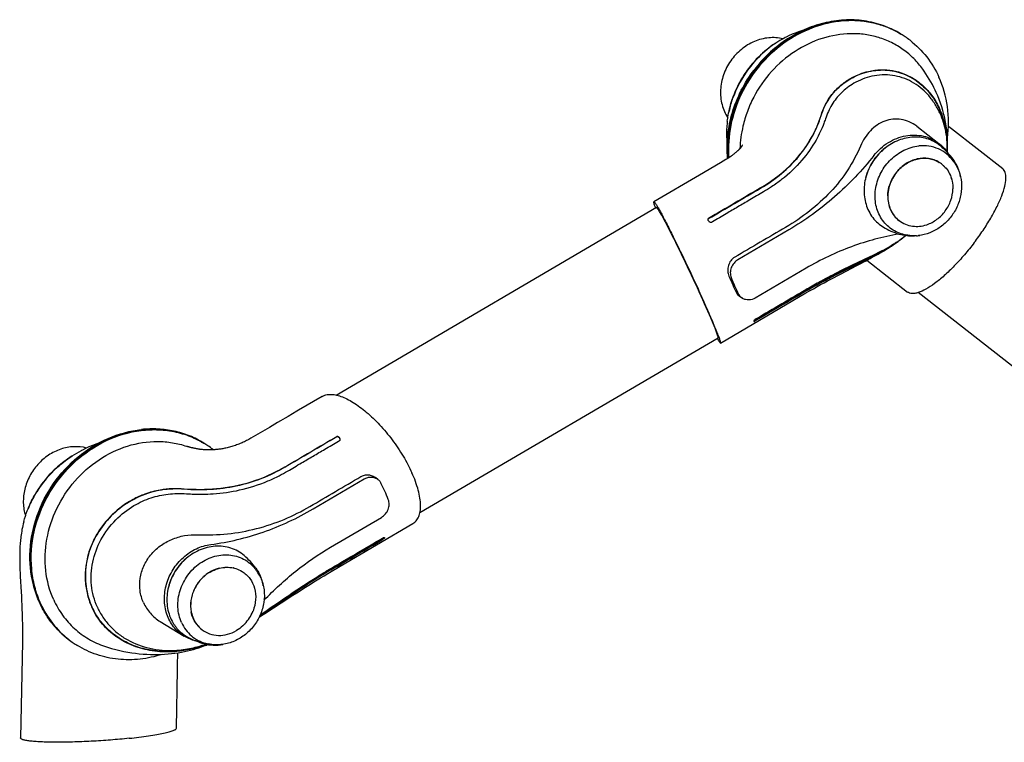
# Model space of a CAD drawing. Extents: x 0 to 420, y 0 to 297.
# Tile 8 of 10: x 308 to 366, y 99 to 141. Entities that reach past the tile are written whole.
import ezdxf

# ---------------------------------------------------------------- set-up
doc = ezdxf.new("R2010")
doc.units = 0
doc.header["$LTSCALE"] = 23.1
for name, color, linetype in [('102183_DXF_CONTINUOUS_LINE', 7, 'CONTINUOUS'), ('102187_DXF_CONTINUOUS_LINE', 7, 'CONTINUOUS'), ('105-5475-01_DXF_CONTINUOUS', 7, 'CONTINUOUS'), ('105-5475-02_DXF_CONTINUOUS', 7, 'CONTINUOUS'), ('105-5481_DXF_CONTINUOUS_LI', 7, 'CONTINUOUS')]:
    doc.layers.add(name, color=color, linetype=linetype)

msp = doc.modelspace()

# ---------------------------------------------------------------- linework, layer by layer
at = {"layer": '102183_DXF_CONTINUOUS_LINE', "color": 7, "linetype": 'CONTINUOUS'}
msp.add_line((383.788, 107.553), (361.165, 125.213), dxfattribs=at)
at = {"layer": '102187_DXF_CONTINUOUS_LINE', "color": 7, "linetype": 'CONTINUOUS'}
for p, q in [((326.861, 119.181), (345.743, 130.253)), ((331.803, 112.256), (349.374, 122.56))]:
    msp.add_line(p, q, dxfattribs=at)
at = {"layer": '105-5475-01_DXF_CONTINUOUS', "color": 7, "linetype": 'CONTINUOUS'}
for p, q in [((351.184, 138.44), (351.174, 138.428)), ((351.178, 138.43), (351.175, 138.427)), ((351.178, 138.43), (351.185, 138.439)), ((351.189, 138.416), (351.192, 138.42)), ((351.192, 138.42), (351.199, 138.429)), ((350.245, 136.676), (350.249, 136.686)), ((362.444, 135.798), (362.443, 135.8)), ((361.087, 135.021), (362.398, 134.006)), ((350.774, 133.848), (350.773, 133.845)), ((350.774, 133.848), (350.774, 133.847)), ((350.779, 133.856), (350.776, 133.85)), ((350.784, 133.864), (350.779, 133.856)), ((350.792, 133.877), (350.784, 133.864)), ((350.8, 133.889), (350.792, 133.877)), ((350.805, 133.898), (350.8, 133.889)), ((350.807, 133.903), (350.805, 133.898)), ((350.808, 133.904), (350.807, 133.903)), ((350.808, 133.904), (350.808, 133.904)), ((349.686, 132.968), (349.512, 132.866)), ((349.842, 133.059), (349.686, 132.968)), ((349.882, 133.083), (349.842, 133.059)), ((349.919, 133.105), (349.882, 133.083)), ((349.512, 132.866), (348.273, 132.139)), ((348.273, 132.139), (345.594, 130.569)), ((349.046, 129.388), (348.988, 129.354)), ((353.553, 128.916), (350.551, 127.156)), ((359.92, 128.182), (359.933, 128.191)), ((359.927, 128.2), (359.926, 128.2)), ((358.152, 127.123), (360.552, 125.25)), ((354.572, 126.653), (351.571, 124.893)), ((356.93, 126.485), (357.559, 126.811)), ((357.559, 126.811), (357.84, 126.958)), ((356.585, 126.305), (356.93, 126.485)), ((350.824, 124.877), (350.671, 124.971)), ((351.624, 123.666), (351.566, 123.631))]:
    msp.add_line(p, q, dxfattribs=at)
for points in [[(354.41, 140.676), (354.294, 140.64), (354.11, 140.577), (353.927, 140.509), (353.747, 140.435), (353.57, 140.355), (353.395, 140.271), (353.332, 140.239)], [(351.174, 138.428), (351.069, 138.285), (350.956, 138.123), (350.849, 137.958), (350.747, 137.789), (350.651, 137.618), (350.56, 137.443), (350.474, 137.267), (350.394, 137.087), (350.319, 136.906), (350.25, 136.722), (350.235, 136.679)], [(362.242, 137.002), (362.177, 137.143), (362.097, 137.307), (362.012, 137.47), (361.923, 137.632), (361.83, 137.793), (361.732, 137.952), (361.631, 138.11), (361.525, 138.266), (361.444, 138.38)], [(362.899, 133.474), (362.908, 133.694), (362.911, 133.916), (362.908, 134.14), (362.897, 134.364), (362.879, 134.589), (362.855, 134.815), (362.824, 135.04), (362.786, 135.265), (362.741, 135.489), (362.689, 135.713), (362.63, 135.936), (362.564, 136.158), (362.491, 136.378), (362.411, 136.596), (362.324, 136.813), (362.242, 137.002)], [(349.922, 135.317), (349.909, 135.201), (349.893, 135.006), (349.883, 134.811), (349.878, 134.616), (349.88, 134.421), (349.888, 134.226), (349.901, 134.032), (349.914, 133.9)], [(366.156, 132.507), (363.129, 134.87), (363.056, 134.926), (362.984, 134.983), (362.953, 135.007)], [(350.773, 133.845), (350.77, 133.841), (350.768, 133.838), (350.765, 133.835), (350.762, 133.83), (350.759, 133.825), (350.755, 133.82), (350.75, 133.814), (350.745, 133.807), (350.74, 133.799), (350.734, 133.791), (350.728, 133.783), (350.721, 133.775), (350.715, 133.767), (350.71, 133.76), (350.705, 133.753), (350.7, 133.746), (350.695, 133.74), (350.69, 133.735), (350.686, 133.73), (350.682, 133.725), (350.678, 133.72), (350.674, 133.715), (350.67, 133.71), (350.666, 133.705), (350.661, 133.7), (350.657, 133.695), (350.652, 133.69), (350.646, 133.684), (350.64, 133.677), (350.634, 133.67), (350.627, 133.663), (350.619, 133.655), (350.61, 133.646), (350.601, 133.636), (350.591, 133.626), (350.579, 133.615), (350.567, 133.603), (350.553, 133.59), (350.538, 133.576), (350.523, 133.562), (350.506, 133.547), (350.489, 133.531), (350.472, 133.515), (350.453, 133.499), (350.434, 133.483), (350.414, 133.466), (350.393, 133.448), (350.372, 133.431), (350.349, 133.412), (350.325, 133.393), (350.301, 133.374), (350.276, 133.354), (350.25, 133.334), (350.224, 133.315), (350.199, 133.296), (350.174, 133.277), (350.15, 133.26), (350.127, 133.244), (350.106, 133.228), (350.085, 133.214), (350.066, 133.2), (350.048, 133.188), (350.031, 133.176), (350.015, 133.166), (350.001, 133.156), (349.985, 133.147), (349.97, 133.137), (349.954, 133.127), (349.937, 133.116), (349.919, 133.105)], [(350.776, 133.85), (350.774, 133.848), (350.774, 133.848)], [(359.036, 127.614), (359.146, 127.679), (359.255, 127.745), (359.362, 127.811), (359.468, 127.878), (359.571, 127.945), (359.674, 128.012), (359.774, 128.08), (359.871, 128.147), (359.92, 128.182)], [(357.84, 126.958), (357.973, 127.028), (358.102, 127.097), (358.227, 127.163), (358.349, 127.229), (358.468, 127.294), (358.584, 127.358), (358.699, 127.422), (358.812, 127.485), (358.925, 127.55), (359.036, 127.614)], [(349.523, 122.244), (354.555, 125.195), (354.776, 125.323), (354.993, 125.447), (355.209, 125.567), (355.42, 125.684), (355.628, 125.797), (355.832, 125.907), (356.029, 126.012), (356.22, 126.113), (356.405, 126.211), (356.585, 126.305)]]:
    msp.add_lwpolyline(points, dxfattribs=at)
for centre, radius, start, end in [((356.043, 134.816), 6.054, 122.57595, 130.25748), ((357.365, 135.786), 5.434, 55.96786, 59.07789), ((357.323, 135.816), 5.433, 55.42049, 58.53198), ((357.365, 135.786), 5.434, 52.247, 55.96669), ((356.253, 134.578), 6.371, 130.31102, 142.69226), ((356.415, 134.471), 6.548, 130.78991, 142.81184), ((356.339, 134.556), 6.434, 130.61148, 130.7693), ((356.458, 134.432), 6.606, 143.11833, 160.05016), ((356.399, 134.479), 6.53, 142.91721, 143.1328), ((355.899, 134.698), 6, 160.72115, 168.32417), ((356.235, 134.517), 6.367, 160.17755, 160.41967), ((357.91, 133.391), 7.253, 166.98269, 177.52497), ((348.9, 129.528), 0.114, 186.40579, 187.2483), ((355.541, 134.519), 7.692, 304.76674, 309.368), ((355.065, 135.005), 8.374, 305.54042, 309.80142), ((351.796, 142.098), 16.14, 296.63689, 297.20144), ((355.819, 133.577), 6.742, 298.63769, 299.77124), ((355.521, 134.104), 7.348, 299.7462, 300.00162), ((355.067, 134.883), 8.25, 300.02824, 302.28872), ((355.471, 134.616), 7.811, 304.65935, 304.776), ((378.731, 138.5), 31.241, 203.21726, 204.22681), ((358.731, 129.386), 9.189, 200.92872, 207.57935), ((372.997, 135.921), 24.953, 204.22835, 205.41399)]:
    msp.add_arc(centre, radius, start, end, dxfattribs=at)
msp.add_ellipse((347.558, 126.407), major_axis=(-1.815, 3.847), ratio=0.036797, start_param=3.144896, end_param=6.286489, dxfattribs=at)
for points, knots in [([(360.157, 140.447), (359.908, 140.597), (359.382, 140.857), (358.538, 141.118), (357.653, 141.248), (356.433, 141.24), (354.892, 140.886), (353.194, 139.964), (351.753, 138.619), (350.677, 136.952), (350.048, 135.093), (349.96, 133.792), (350.005, 133.16)], [0, 0, 0, 0, 0.057716, 0.115889, 0.174796, 0.234651, 0.357326, 0.484226, 0.614077, 0.744799, 0.874083, 1, 1, 1, 1]), ([(360.159, 140.45), (359.831, 140.651), (359.127, 140.987), (357.984, 141.265), (356.792, 141.311), (355.59, 141.128), (354.421, 140.721), (353.321, 140.108), (352.326, 139.309), (351.754, 138.67), (351.496, 138.329)], [0, 0, 0, 0, 0.118333, 0.237825, 0.359219, 0.482991, 0.60929, 0.737926, 0.868405, 1, 1, 1, 1]), ([(351.539, 138.303), (351.799, 138.645), (352.372, 139.285), (353.368, 140.087), (354.468, 140.703), (355.634, 141.111), (356.828, 141.296), (358.011, 141.252), (359.14, 140.979), (359.836, 140.648), (360.159, 140.45)], [0, 0, 0, 0, 0.132636, 0.264006, 0.393273, 0.519849, 0.643481, 0.764304, 0.882852, 1, 1, 1, 1]), ([(361.444, 138.38), (361.285, 138.601), (360.932, 139.016), (360.31, 139.544), (359.61, 139.964), (358.848, 140.265), (358.039, 140.442), (356.912, 140.51), (355.469, 140.263), (353.856, 139.485), (352.468, 138.29), (351.586, 137.023), (351.088, 135.905), (350.912, 135.319), (350.844, 135.024)], [0, 0, 0, 0, 0.058777, 0.11717, 0.175529, 0.234203, 0.29351, 0.35371, 0.477065, 0.604896, 0.736069, 0.868488, 0.934533, 1, 1, 1, 1]), ([(353.2, 140.169), (352.928, 140.235), (352.347, 140.272), (351.493, 140.048), (350.716, 139.573), (350.087, 138.891), (349.662, 138.066), (349.481, 137.172), (349.562, 136.291), (349.795, 135.757), (349.95, 135.523)], [0, 0, 0, 0, 0.11846, 0.241616, 0.369275, 0.499663, 0.630117, 0.757955, 0.881342, 1, 1, 1, 1]), ([(353.332, 140.239), (353.224, 140.183), (352.808, 139.952), (352.42, 139.671), (352.151, 139.44)], [0, 0, 0, 0, 0.255019, 1, 1, 1, 1]), ([(360.692, 140.082), (361.057, 139.799), (361.723, 139.135), (362.206, 138.328), (362.399, 137.902)], [0, 0, 0, 0, 0.496671, 1, 1, 1, 1]), ([(349.939, 133.118), (349.899, 133.569), (349.909, 134.489), (350.185, 135.85), (350.709, 137.156), (351.211, 137.955), (351.496, 138.329)], [0, 0, 0, 0, 0.244388, 0.493491, 0.745977, 1, 1, 1, 1]), ([(351.539, 138.303), (351.256, 137.93), (350.757, 137.137), (350.231, 135.842), (349.949, 134.494), (349.931, 133.582), (349.967, 133.135)], [0, 0, 0, 0, 0.254463, 0.507238, 0.756265, 1, 1, 1, 1]), ([(351.175, 138.427), (351.073, 138.292), (350.694, 137.748), (350.398, 137.146), (350.235, 136.679)], [0, 0, 0, 0, 0.254773, 1, 1, 1, 1]), ([(355.451, 135.655), (355.512, 135.85), (355.656, 136.225), (355.994, 136.802), (356.449, 137.316), (357.046, 137.773), (357.643, 138.078), (358.307, 138.285), (358.963, 138.371), (359.673, 138.32), (360.359, 138.127), (360.994, 137.796), (361.568, 137.332), (362.069, 136.742), (362.336, 136.269), (362.453, 136.01)], [0, 0, 0, 0, 0.066803, 0.130853, 0.217803, 0.289459, 0.375981, 0.435382, 0.516578, 0.590914, 0.666785, 0.748087, 0.823579, 0.906958, 1, 1, 1, 1]), ([(355.454, 135.642), (355.51, 135.821), (355.644, 136.176), (355.926, 136.675), (356.287, 137.128), (356.719, 137.52), (357.202, 137.842), (357.888, 138.168), (358.808, 138.382), (359.931, 138.285), (360.973, 137.829), (361.849, 137.049), (362.268, 136.37), (362.433, 136.003)], [0, 0, 0, 0, 0.061691, 0.12417, 0.187529, 0.251339, 0.314936, 0.377754, 0.500161, 0.620351, 0.741791, 0.867748, 1, 1, 1, 1]), ([(358.438, 137.961), (358.069, 137.879), (357.411, 137.62), (356.619, 137.018), (356.147, 136.417), (355.865, 135.887), (355.754, 135.598), (355.703, 135.447)], [0, 0, 0, 0, 0.29239, 0.536559, 0.761522, 0.876591, 1, 1, 1, 1]), ([(362.443, 135.8), (362.353, 136), (362.147, 136.38), (361.759, 136.888), (361.307, 137.315), (360.799, 137.653), (360.245, 137.893), (359.658, 138.03), (359.048, 138.06), (358.641, 138.006), (358.438, 137.961)], [0, 0, 0, 0, 0.13334, 0.261738, 0.386788, 0.509356, 0.630803, 0.751739, 0.873692, 1, 1, 1, 1]), ([(362.899, 134.326), (362.978, 134.937), (362.979, 136.168), (362.644, 137.356), (362.399, 137.902)], [0, 0, 0, 0, 0.507545, 1, 1, 1, 1]), ([(349.922, 135.317), (349.935, 135.434), (350.003, 135.886), (350.122, 136.33), (350.236, 136.65)], [0, 0, 0, 0, 0.256693, 1, 1, 1, 1]), ([(362.881, 133.596), (362.895, 134.015), (362.839, 134.842), (362.598, 135.636), (362.433, 136.003)], [0, 0, 0, 0, 0.510565, 1, 1, 1, 1]), ([(362.898, 133.475), (362.919, 133.893), (362.879, 134.763), (362.636, 135.604), (362.453, 136.01)], [0, 0, 0, 0, 0.484593, 1, 1, 1, 1]), ([(351.885, 131.383), (352.496, 131.741), (353.586, 132.551), (354.648, 133.864), (355.194, 134.922), (355.384, 135.441), (355.451, 135.655)], [0, 0, 0, 0, 0.373826, 0.708816, 0.881234, 1, 1, 1, 1]), ([(351.886, 131.372), (352.318, 131.625), (353.134, 132.191), (354.172, 133.222), (354.965, 134.38), (355.323, 135.222), (355.454, 135.642)], [0, 0, 0, 0, 0.264081, 0.521248, 0.767792, 1, 1, 1, 1]), ([(355.703, 135.447), (355.674, 135.359), (355.524, 134.931), (355.123, 134.082), (354.313, 132.935), (353.38, 132.05), (352.583, 131.473), (352.217, 131.247), (352.056, 131.151)], [0, 0, 0, 0, 0.048157, 0.236794, 0.487314, 0.77574, 0.902055, 1, 1, 1, 1]), ([(361.087, 135.021), (360.954, 135.125), (360.663, 135.299), (360.179, 135.44), (359.68, 135.451), (359.192, 135.335), (358.739, 135.101), (358.201, 134.646), (357.911, 134.181), (357.77, 133.85)], [0, 0, 0, 0, 0.124336, 0.245585, 0.365675, 0.486535, 0.609664, 0.73605, 1, 1, 1, 1]), ([(362.444, 135.798), (362.602, 135.447), (362.833, 134.689), (362.89, 133.901), (362.88, 133.501)], [0, 0, 0, 0, 0.490474, 1, 1, 1, 1]), ([(358.564, 133.298), (358.8, 133.595), (359.367, 134.105), (360.245, 134.455), (360.963, 134.517), (361.484, 134.456), (361.972, 134.289), (362.264, 134.11), (362.398, 134.006)], [0, 0, 0, 0, 0.264417, 0.519462, 0.642949, 0.763641, 0.882292, 1, 1, 1, 1]), ([(357.77, 133.85), (357.564, 133.36), (357.051, 132.401), (356.025, 131.109), (354.781, 129.977), (353.845, 129.344), (353.358, 129.058)], [0, 0, 0, 0, 0.240829, 0.48991, 0.743795, 1, 1, 1, 1]), ([(359.354, 133.83), (359.037, 133.611), (358.482, 133.049), (358.161, 132.328), (358.073, 131.953)], [0, 0, 0, 0, 0.500141, 1, 1, 1, 1]), ([(362.398, 134.006), (362.447, 133.969), (362.637, 133.809), (362.801, 133.619), (362.906, 133.464)], [0, 0, 0, 0, 0.249145, 1, 1, 1, 1]), ([(358.564, 133.298), (357.868, 132.418), (356.325, 130.792), (354.508, 129.476), (353.553, 128.916)], [0, 0, 0, 0, 0.503185, 1, 1, 1, 1]), ([(364.481, 128.162), (364.659, 128.397), (364.996, 128.868), (365.445, 129.578), (365.816, 130.26), (366.097, 130.888), (366.279, 131.439), (366.351, 131.848), (366.344, 132.12), (366.312, 132.281), (366.251, 132.413), (366.19, 132.48), (366.156, 132.507)], [0, 0, 0, 0, 0.181623, 0.355831, 0.516564, 0.658667, 0.778269, 0.87329, 0.911779, 0.944866, 0.973665, 1, 1, 1, 1]), ([(352.056, 131.151), (351.785, 130.99), (351.282, 130.697), (350.55, 130.269), (349.818, 129.84), (349.317, 129.547), (349.046, 129.388)], [0, 0, 0, 0, 0.270884, 0.500251, 0.729761, 1, 1, 1, 1]), ([(345.687, 130.221), (345.669, 130.269), (345.639, 130.353), (345.606, 130.458), (345.59, 130.524), (345.588, 130.556), (345.591, 130.567), (345.594, 130.569)], [0, 0, 0, 0, 0.422731, 0.729497, 0.919306, 0.971619, 1, 1, 1, 1]), ([(345.594, 130.569), (345.598, 130.571), (345.613, 130.564), (345.631, 130.543), (345.66, 130.507), (345.713, 130.429), (345.797, 130.291), (345.917, 130.081), (346.062, 129.814), (346.231, 129.492), (346.422, 129.122), (346.631, 128.709), (346.855, 128.258), (347.175, 127.603), (347.587, 126.747), (348.071, 125.713), (348.388, 125.022), (348.541, 124.683)], [0, 0, 0, 0, 0.002026, 0.006303, 0.01317, 0.022664, 0.049447, 0.086315, 0.13274, 0.188058, 0.251476, 0.322073, 0.398813, 0.480544, 0.653847, 0.830925, 1, 1, 1, 1]), ([(348.786, 129.515), (348.785, 129.529), (348.785, 129.557), (348.805, 129.579), (348.815, 129.585)], [0, 0, 0, 0, 0.524309, 1, 1, 1, 1]), ([(348.787, 129.523), (348.788, 129.533), (348.792, 129.554), (348.808, 129.569), (348.817, 129.574)], [0, 0, 0, 0, 0.485003, 1, 1, 1, 1]), ([(348.988, 129.354), (348.98, 129.349), (348.964, 129.343), (348.936, 129.344), (348.906, 129.354), (348.862, 129.38), (348.814, 129.431), (348.79, 129.486), (348.787, 129.514)], [0, 0, 0, 0, 0.090715, 0.179945, 0.28438, 0.406386, 0.709209, 1, 1, 1, 1]), ([(360.04, 128.666), (359.09, 128.506), (357.194, 127.996), (355.423, 127.152), (354.572, 126.653)], [0, 0, 0, 0, 0.494276, 1, 1, 1, 1]), ([(359.062, 127.641), (359.205, 127.719), (359.496, 127.892), (359.777, 128.08), (359.92, 128.182)], [0, 0, 0, 0, 0.482143, 1, 1, 1, 1]), ([(359.913, 128.191), (359.851, 128.148), (359.611, 127.987), (359.363, 127.84), (359.174, 127.743)], [0, 0, 0, 0, 0.26309, 1, 1, 1, 1]), ([(364.481, 128.162), (364.295, 127.917), (363.915, 127.446), (363.323, 126.795), (362.735, 126.227), (362.175, 125.765), (361.664, 125.424), (361.269, 125.235), (360.992, 125.165), (360.82, 125.153), (360.671, 125.178), (360.587, 125.223), (360.552, 125.25)], [0, 0, 0, 0, 0.180034, 0.35395, 0.515218, 0.658215, 0.778664, 0.874142, 0.912632, 0.945548, 0.974033, 1, 1, 1, 1]), ([(350.356, 127.298), (350.266, 127.245), (350.106, 127.1), (349.966, 126.809), (349.932, 126.489), (349.98, 126.28), (350.02, 126.184)], [0, 0, 0, 0, 0.248194, 0.500113, 0.752855, 1, 1, 1, 1]), ([(350.551, 127.156), (350.463, 127.104), (350.302, 126.967), (350.143, 126.698), (350.081, 126.396), (350.114, 126.195), (350.149, 126.104)], [0, 0, 0, 0, 0.25378, 0.509909, 0.760403, 1, 1, 1, 1]), ([(354.599, 125.35), (354.815, 125.477), (355.244, 125.721), (356.08, 126.173), (357.059, 126.67), (358.12, 127.183), (358.767, 127.504), (359.05, 127.659)], [0, 0, 0, 0, 0.149582, 0.295222, 0.568222, 0.806553, 1, 1, 1, 1]), ([(354.611, 125.332), (354.93, 125.519), (355.534, 125.859), (356.46, 126.344), (357.255, 126.74), (357.993, 127.099), (358.557, 127.375), (358.924, 127.565), (359.062, 127.641)], [0, 0, 0, 0, 0.221303, 0.414389, 0.624969, 0.752702, 0.905631, 1, 1, 1, 1]), ([(359.032, 127.671), (358.869, 127.589), (358.479, 127.4), (357.648, 127.009), (356.6, 126.503), (355.524, 125.941), (354.892, 125.582), (354.633, 125.43)], [0, 0, 0, 0, 0.111282, 0.262687, 0.558134, 0.81785, 1, 1, 1, 1]), ([(354.633, 125.43), (354.131, 125.137), (353.129, 124.547), (352.125, 123.959), (351.624, 123.666)], [0, 0, 0, 0, 0.50026, 1, 1, 1, 1]), ([(350.671, 124.971), (350.626, 124.998), (350.542, 125.069), (350.482, 125.162), (350.459, 125.212)], [0, 0, 0, 0, 0.489466, 1, 1, 1, 1]), ([(350.824, 124.877), (350.774, 124.907), (350.682, 124.983), (350.614, 125.08), (350.587, 125.132)], [0, 0, 0, 0, 0.496729, 1, 1, 1, 1]), ([(351.571, 124.893), (351.456, 124.826), (351.257, 124.764), (350.996, 124.794), (350.877, 124.844), (350.824, 124.877)], [0, 0, 0, 0, 0.512559, 0.758851, 1, 1, 1, 1]), ([(349.523, 122.244), (349.528, 122.247), (349.529, 122.269), (349.523, 122.302), (349.509, 122.36), (349.486, 122.435), (349.453, 122.531), (349.392, 122.696), (349.293, 122.947), (349.148, 123.299), (348.97, 123.713), (348.765, 124.182), (348.618, 124.511), (348.541, 124.683)], [0, 0, 0, 0, 0.006417, 0.020197, 0.04209, 0.072186, 0.110437, 0.15671, 0.272609, 0.417903, 0.589897, 0.78525, 1, 1, 1, 1]), ([(351.566, 123.632), (351.557, 123.627), (351.527, 123.607), (351.501, 123.58), (351.488, 123.557)], [0, 0, 0, 0, 0.271847, 1, 1, 1, 1]), ([(351.488, 123.557), (351.484, 123.55), (351.478, 123.539), (351.477, 123.525), (351.479, 123.52)], [0, 0, 0, 0, 0.598494, 1, 1, 1, 1]), ([(351.478, 123.532), (351.484, 123.531), (351.503, 123.535), (351.52, 123.544), (351.531, 123.551)], [0, 0, 0, 0, 0.340502, 1, 1, 1, 1]), ([(351.479, 123.52), (351.484, 123.514), (351.501, 123.513), (351.521, 123.521), (351.535, 123.528), (351.542, 123.533)], [0, 0, 0, 0, 0.33306, 0.611142, 1, 1, 1, 1]), ([(349.318, 122.527), (349.343, 122.483), (349.388, 122.409), (349.447, 122.318), (349.487, 122.267), (349.51, 122.245), (349.52, 122.243), (349.523, 122.244)], [0, 0, 0, 0, 0.425948, 0.733992, 0.922353, 0.97289, 1, 1, 1, 1])]:
    msp.add_open_spline(points, degree=3, knots=knots, dxfattribs=at)
for points in [[(351.885, 131.383), (350.862, 130.783), (349.839, 130.185), (348.816, 129.585)], [(348.817, 129.575), (349.84, 130.174), (350.863, 130.773), (351.886, 131.372)], [(353.358, 129.058), (352.357, 128.471), (351.357, 127.885), (350.356, 127.298)], [(351.531, 123.551), (352.554, 124.151), (353.576, 124.751), (354.599, 125.35)], [(354.611, 125.332), (353.587, 124.734), (352.565, 124.133), (351.543, 123.533)]]:
    msp.add_open_spline(points, degree=3, dxfattribs=at)
at = {"layer": '105-5475-02_DXF_CONTINUOUS', "color": 7, "linetype": 'CONTINUOUS'}
for p, q in [((324.025, 117.921), (323.85, 117.819)), ((324.55, 118.229), (324.025, 117.921)), ((323.587, 117.664), (323.412, 117.562)), ((323.85, 117.819), (323.587, 117.664)), ((318.061, 116.157), (318.048, 116.161)), ((318.078, 116.151), (318.061, 116.157)), ((318.097, 116.145), (318.078, 116.151)), ((318.119, 116.138), (318.097, 116.145)), ((327.009, 116.466), (327.067, 116.5)), ((311.853, 115.915), (311.855, 115.916)), ((310.439, 114.933), (310.449, 114.942)), ((325.515, 112.475), (328.516, 114.235)), ((329.321, 114.211), (329.185, 114.317)), ((309.203, 113.481), (309.195, 113.469)), ((309.203, 113.481), (309.195, 113.469)), ((309.205, 113.463), (309.211, 113.474)), ((309.211, 113.474), (309.212, 113.475)), ((326.534, 110.212), (329.536, 111.972)), ((329.587, 110.743), (329.646, 110.778)), ((308.235, 108.687), (308.245, 108.483)), ((308.245, 108.483), (308.293, 107.581)), ((308.293, 107.581), (308.306, 107.331)), ((308.306, 107.331), (308.319, 107.07)), ((312.789, 106.68), (312.786, 106.686)), ((322.335, 106.114), (322.551, 106.249)), ((316.498, 105.834), (317.898, 104.977)), ((308.366, 104.626), (308.262, 98.978)), ((317.442, 99.55), (317.506, 103.018))]:
    msp.add_line(p, q, dxfattribs=at)
for points in [[(326.039, 119.102), (324.639, 118.281), (324.55, 118.229)], [(323.412, 117.562), (322.927, 117.277), (321.843, 116.641)], [(312.809, 116.324), (312.703, 116.287), (312.494, 116.208), (312.291, 116.123), (312.093, 116.034), (311.903, 115.941), (311.855, 115.916)], [(321.843, 116.641), (321.776, 116.601), (321.71, 116.564), (321.644, 116.527), (321.579, 116.493), (321.514, 116.46), (321.451, 116.429), (321.388, 116.4), (321.326, 116.372), (321.262, 116.344), (321.199, 116.318), (321.134, 116.292), (321.066, 116.266), (320.996, 116.24), (320.926, 116.215), (320.854, 116.191), (320.781, 116.167), (320.708, 116.146), (320.637, 116.125), (320.568, 116.106), (320.499, 116.089), (320.433, 116.072), (320.368, 116.058), (320.304, 116.044), (320.242, 116.032), (320.181, 116.02), (320.121, 116.01), (320.06, 116), (320, 115.991), (319.94, 115.983), (319.88, 115.976), (319.82, 115.969), (319.76, 115.963), (319.702, 115.958), (319.646, 115.954), (319.59, 115.951), (319.533, 115.948), (319.476, 115.946), (319.42, 115.945), (319.368, 115.945), (319.318, 115.945), (319.269, 115.946), (319.22, 115.948), (319.171, 115.95), (319.125, 115.952), (319.08, 115.955), (319.036, 115.959), (318.994, 115.962), (318.953, 115.966), (318.913, 115.971), (318.874, 115.976), (318.835, 115.98), (318.798, 115.986), (318.762, 115.991), (318.726, 115.997), (318.691, 116.002), (318.657, 116.008), (318.624, 116.014), (318.591, 116.021), (318.56, 116.027), (318.528, 116.033), (318.498, 116.04), (318.468, 116.046), (318.438, 116.053), (318.41, 116.06), (318.382, 116.066), (318.355, 116.073), (318.33, 116.079), (318.306, 116.085), (318.282, 116.091), (318.259, 116.097), (318.238, 116.103), (318.217, 116.109), (318.197, 116.115), (318.179, 116.12), (318.162, 116.125), (318.146, 116.13), (318.132, 116.134), (318.119, 116.138)], [(308.449, 111.723), (308.445, 111.708), (308.416, 111.592), (308.39, 111.479), (308.366, 111.367), (308.344, 111.259), (308.325, 111.153), (308.308, 111.049), (308.293, 110.948), (308.279, 110.85), (308.267, 110.753), (308.256, 110.658), (308.247, 110.564), (308.239, 110.471), (308.232, 110.379), (308.226, 110.287), (308.221, 110.195), (308.217, 110.104), (308.213, 110.012), (308.211, 109.92), (308.209, 109.827), (308.208, 109.735), (308.208, 109.642), (308.208, 109.549), (308.209, 109.456), (308.211, 109.362), (308.213, 109.268), (308.216, 109.174), (308.219, 109.078), (308.223, 108.982), (308.226, 108.885), (308.235, 108.687)], [(326.365, 108.664), (327.099, 109.095), (331.386, 111.609)], [(323.618, 106.934), (324.315, 107.385), (324.537, 107.528), (324.752, 107.666), (324.955, 107.796), (325.151, 107.92), (325.347, 108.044), (325.544, 108.167), (325.739, 108.288), (325.94, 108.411), (326.149, 108.537), (326.365, 108.664)], [(308.319, 107.07), (308.331, 106.798), (308.337, 106.657), (308.343, 106.513), (308.348, 106.365), (308.353, 106.213), (308.358, 106.057), (308.362, 105.895), (308.365, 105.729), (308.368, 105.557), (308.37, 105.381), (308.371, 105.2), (308.371, 105.014), (308.369, 104.824), (308.366, 104.626)], [(322.551, 106.249), (322.75, 106.376), (322.956, 106.507), (323.169, 106.644), (323.388, 106.785), (323.618, 106.934)], [(313.215, 104.38), (313.376, 104.328), (313.629, 104.252), (313.877, 104.185), (314.118, 104.127), (314.354, 104.076), (314.586, 104.032), (314.814, 103.995), (315.038, 103.963), (315.26, 103.938), (315.48, 103.918), (315.697, 103.903), (315.912, 103.894), (316.126, 103.889), (316.337, 103.89), (316.546, 103.896), (316.753, 103.907), (316.957, 103.922), (317.158, 103.943), (317.357, 103.967), (317.552, 103.997), (317.742, 104.03), (317.928, 104.067), (318.108, 104.108), (318.283, 104.151), (318.45, 104.196), (318.611, 104.243), (318.767, 104.292), (318.919, 104.343), (319.065, 104.396), (319.212, 104.451), (319.284, 104.479)], [(317.506, 103.018), (317.511, 103.238), (317.524, 103.993)]]:
    msp.add_lwpolyline(points, dxfattribs=at)
for centre, radius, start, end in [((316.267, 111.687), 5.434, 55.96786, 59.07789), ((316.225, 111.717), 5.433, 55.42049, 58.53198), ((316.267, 111.686), 5.434, 52.247, 55.96669), ((326.981, 116.56), 0.118, 2.88788, 3.64595), ((314.789, 110.049), 6.55, 122.51894, 131.68822), ((316.203, 111.604), 5.538, 51.75899, 52.24646), ((314.843, 109.981), 6.638, 131.64821, 131.79248), ((315.1, 109.762), 6.961, 132.02713, 132.16209), ((315.041, 109.813), 6.884, 132.21941, 147.85609), ((315.102, 109.759), 6.965, 132.1621, 132.29677), ((321.356, 109.742), 9.189, 20.92872, 27.57935), ((314.453, 110.224), 6.178, 150.29593, 158.60825), ((314.584, 110.151), 6.329, 148.37707, 150.30595), ((314.799, 109.971), 6.595, 149.76453, 149.99579), ((314.8, 109.97), 6.596, 148.02696, 149.76204), ((314.406, 109.081), 5.434, 232.24701, 235.96669), ((314.449, 109.052), 5.435, 231.7017, 235.41955), ((314.448, 109.051), 5.433, 235.42049, 238.53198)]:
    msp.add_arc(centre, radius, start, end, dxfattribs=at)
for points, knots in [([(326.039, 119.102), (326.108, 119.143), (326.268, 119.205), (326.537, 119.231), (326.836, 119.196), (327.163, 119.101), (327.512, 118.95), (328.026, 118.66), (328.686, 118.165), (329.454, 117.422), (330.183, 116.55), (330.824, 115.601), (331.181, 114.93), (331.333, 114.592)], [0, 0, 0, 0, 0.03254, 0.068099, 0.108227, 0.153781, 0.205085, 0.262084, 0.391587, 0.537636, 0.693308, 0.850342, 1, 1, 1, 1]), ([(311.079, 104.785), (310.826, 104.981), (310.352, 105.419), (309.761, 106.19), (309.302, 107.06), (308.877, 108.328), (308.725, 110.054), (309.15, 112.12), (310.129, 114.024), (311.577, 115.601), (313.367, 116.712), (314.716, 117.077), (315.387, 117.149)], [0, 0, 0, 0, 0.058543, 0.117503, 0.177154, 0.237701, 0.361509, 0.489124, 0.619005, 0.748842, 0.876341, 1, 1, 1, 1]), ([(315.44, 117.134), (314.89, 117.076), (313.784, 116.809), (312.256, 116.015), (310.921, 114.873), (309.861, 113.454), (309.139, 111.844), (308.801, 110.141), (308.87, 108.45), (309.193, 107.382), (309.42, 106.89)], [0, 0, 0, 0, 0.121396, 0.24654, 0.374476, 0.503634, 0.632187, 0.758431, 0.881167, 1, 1, 1, 1]), ([(309.444, 106.901), (309.301, 107.218), (309.068, 107.886), (308.825, 109.305), (308.96, 111.169), (309.775, 113.287), (311.16, 115.106), (312.975, 116.445), (314.724, 117.05), (316.14, 117.17), (317.174, 117.08), (318.161, 116.813), (318.772, 116.52), (319.059, 116.348)], [0, 0, 0, 0, 0.060249, 0.121761, 0.248143, 0.378246, 0.509384, 0.638511, 0.763291, 0.823962, 0.883457, 0.942019, 1, 1, 1, 1]), ([(319.061, 116.35), (318.793, 116.514), (318.226, 116.798), (317.313, 117.076), (316.357, 117.202), (315.71, 117.183), (315.387, 117.149)], [0, 0, 0, 0, 0.246397, 0.494496, 0.745414, 1, 1, 1, 1]), ([(315.44, 117.134), (315.759, 117.168), (316.398, 117.187), (317.342, 117.064), (318.24, 116.79), (318.798, 116.512), (319.061, 116.35)], [0, 0, 0, 0, 0.255495, 0.506613, 0.754339, 1, 1, 1, 1]), ([(327.099, 116.567), (327.097, 116.59), (327.08, 116.642), (327.035, 116.695), (326.989, 116.726), (326.956, 116.74), (326.924, 116.744), (326.905, 116.737), (326.897, 116.732)], [0, 0, 0, 0, 0.234879, 0.544024, 0.682472, 0.801299, 0.902856, 1, 1, 1, 1]), ([(327.097, 116.575), (327.093, 116.597), (327.074, 116.639), (327.037, 116.681), (327.001, 116.709), (326.969, 116.725), (326.934, 116.734), (326.909, 116.728), (326.898, 116.722)], [0, 0, 0, 0, 0.238954, 0.483364, 0.608743, 0.736675, 0.868041, 1, 1, 1, 1]), ([(312.146, 116.058), (311.903, 116.122), (311.385, 116.174), (310.61, 116.023), (309.882, 115.66), (309.255, 115.114), (308.775, 114.428), (308.478, 113.651), (308.386, 112.842), (308.47, 112.311), (308.549, 112.062)], [0, 0, 0, 0, 0.117369, 0.23884, 0.364555, 0.493409, 0.623448, 0.75241, 0.878312, 1, 1, 1, 1]), ([(310.211, 107.116), (309.968, 107.657), (309.653, 108.85), (309.73, 110.718), (310.327, 112.54), (311.392, 114.158), (312.83, 115.433), (314.521, 116.253), (316.037, 116.494), (317.213, 116.397), (317.777, 116.254), (318.048, 116.161)], [0, 0, 0, 0, 0.120618, 0.24595, 0.374989, 0.50556, 0.635018, 0.761058, 0.882465, 0.941671, 1, 1, 1, 1]), ([(324.002, 114.7), (324.274, 114.858), (324.775, 115.154), (325.506, 115.584), (326.237, 116.012), (326.738, 116.307), (327.009, 116.466)], [0, 0, 0, 0, 0.270897, 0.500234, 0.729755, 1, 1, 1, 1]), ([(327.067, 116.5), (327.078, 116.506), (327.097, 116.525), (327.1, 116.552), (327.099, 116.565)], [0, 0, 0, 0, 0.482883, 1, 1, 1, 1]), ([(310.449, 114.942), (310.557, 115.039), (310.993, 115.406), (311.475, 115.72), (311.853, 115.915)], [0, 0, 0, 0, 0.253409, 1, 1, 1, 1]), ([(310.42, 114.93), (310.302, 114.824), (309.846, 114.386), (309.452, 113.884), (309.203, 113.481)], [0, 0, 0, 0, 0.251062, 1, 1, 1, 1]), ([(323.83, 114.932), (323.205, 114.564), (321.897, 113.985), (319.871, 113.591), (318.539, 113.591), (317.906, 113.639)], [0, 0, 0, 0, 0.353921, 0.690441, 1, 1, 1, 1]), ([(323.831, 114.921), (323.393, 114.664), (322.467, 114.214), (320.983, 113.774), (319.448, 113.573), (318.418, 113.588), (317.91, 113.627)], [0, 0, 0, 0, 0.247941, 0.499244, 0.751522, 1, 1, 1, 1]), ([(318.045, 113.364), (318.152, 113.357), (318.673, 113.327), (319.724, 113.339), (321.236, 113.552), (322.535, 113.966), (323.457, 114.394), (323.838, 114.605), (324.002, 114.7)], [0, 0, 0, 0, 0.052159, 0.252373, 0.508005, 0.789134, 0.908572, 1, 1, 1, 1]), ([(328.321, 114.377), (328.387, 114.416), (328.533, 114.473), (328.765, 114.49), (328.991, 114.439), (329.125, 114.363), (329.185, 114.317)], [0, 0, 0, 0, 0.2524, 0.503019, 0.752199, 1, 1, 1, 1]), ([(328.516, 114.235), (328.58, 114.273), (328.717, 114.331), (328.934, 114.358), (329.143, 114.32), (329.267, 114.253), (329.321, 114.211)], [0, 0, 0, 0, 0.262111, 0.515014, 0.759718, 1, 1, 1, 1]), ([(331.386, 111.609), (331.461, 111.653), (331.601, 111.772), (331.746, 112.022), (331.829, 112.334), (331.849, 112.702), (331.809, 113.121), (331.668, 113.769), (331.483, 114.26), (331.333, 114.592)], [0, 0, 0, 0, 0.081329, 0.168119, 0.266607, 0.380545, 0.51148, 0.659353, 1, 1, 1, 1]), ([(329.321, 114.211), (329.376, 114.168), (329.441, 114.098), (329.489, 114.017), (329.5, 113.996)], [0, 0, 0, 0, 0.746606, 1, 1, 1, 1]), ([(308.449, 111.723), (308.507, 111.941), (308.678, 112.474), (308.921, 112.98), (309.088, 113.269)], [0, 0, 0, 0, 0.403491, 1, 1, 1, 1]), ([(317.906, 113.639), (317.666, 113.658), (317.193, 113.67), (316.412, 113.59), (315.636, 113.384), (314.833, 113.02), (313.924, 112.423), (313.145, 111.621), (312.585, 110.711), (312.265, 109.935), (312.086, 109.131), (312.049, 108.312), (312.156, 107.494), (312.337, 106.957), (312.455, 106.692)], [0, 0, 0, 0, 0.068524, 0.134018, 0.222283, 0.294923, 0.383558, 0.529869, 0.607608, 0.685815, 0.767314, 0.840234, 0.917513, 1, 1, 1, 1]), ([(317.91, 113.627), (317.689, 113.644), (317.242, 113.657), (316.571, 113.596), (315.908, 113.449), (315.057, 113.136), (314.082, 112.546), (313.123, 111.591), (312.435, 110.447), (312.072, 109.188), (312.066, 108.109), (312.239, 107.286), (312.383, 106.893), (312.468, 106.704)], [0, 0, 0, 0, 0.063224, 0.127094, 0.191443, 0.256015, 0.384801, 0.512421, 0.637958, 0.760949, 0.881393, 0.940921, 1, 1, 1, 1]), ([(313.88, 111.832), (314.197, 112.152), (314.852, 112.664), (315.918, 113.151), (316.792, 113.339), (317.495, 113.387), (317.858, 113.377), (318.045, 113.364)], [0, 0, 0, 0, 0.295283, 0.538324, 0.762339, 0.87713, 1, 1, 1, 1]), ([(318.715, 110.949), (319.296, 110.927), (320.459, 110.96), (322.171, 111.266), (323.806, 111.815), (324.829, 112.33), (325.32, 112.617)], [0, 0, 0, 0, 0.252527, 0.50408, 0.753059, 1, 1, 1, 1]), ([(329.536, 111.972), (329.624, 112.024), (329.785, 112.161), (329.944, 112.43), (330.006, 112.732), (329.973, 112.933), (329.938, 113.024)], [0, 0, 0, 0, 0.25378, 0.509909, 0.760403, 1, 1, 1, 1]), ([(319.475, 110.376), (320.524, 110.512), (322.624, 111.015), (324.579, 111.926), (325.515, 112.475)], [0, 0, 0, 0, 0.493635, 1, 1, 1, 1]), ([(312.786, 106.686), (312.695, 106.89), (312.545, 107.312), (312.424, 107.975), (312.407, 108.655), (312.526, 109.573), (312.947, 110.705), (313.534, 111.484), (313.88, 111.832)], [0, 0, 0, 0, 0.119894, 0.239699, 0.360824, 0.483792, 0.736097, 1, 1, 1, 1]), ([(315.504, 106.951), (315.405, 107.171), (315.27, 107.647), (315.279, 108.392), (315.496, 109.119), (315.904, 109.775), (316.471, 110.313), (317.159, 110.702), (317.922, 110.923), (318.452, 110.958), (318.715, 110.949)], [0, 0, 0, 0, 0.118427, 0.238673, 0.361358, 0.486392, 0.613307, 0.741497, 0.870473, 1, 1, 1, 1]), ([(317.898, 104.977), (317.663, 105.121), (317.237, 105.502), (316.832, 106.268), (316.692, 107.151), (316.825, 108.063), (317.214, 108.92), (317.823, 109.64), (318.593, 110.158), (319.181, 110.337), (319.475, 110.376)], [0, 0, 0, 0, 0.115681, 0.234007, 0.356968, 0.484673, 0.61549, 0.746733, 0.875579, 1, 1, 1, 1]), ([(326.579, 108.98), (327.08, 109.275), (328.084, 109.861), (329.086, 110.45), (329.587, 110.743)], [0, 0, 0, 0, 0.500225, 1, 1, 1, 1]), ([(329.693, 110.77), (329.689, 110.765), (329.667, 110.736), (329.638, 110.713), (329.612, 110.698)], [0, 0, 0, 0, 0.176447, 1, 1, 1, 1]), ([(329.713, 110.788), (329.717, 110.782), (329.712, 110.76), (329.683, 110.722), (329.649, 110.695), (329.624, 110.68)], [0, 0, 0, 0, 0.147607, 0.400226, 1, 1, 1, 1]), ([(329.645, 110.778), (329.649, 110.779), (329.66, 110.786), (329.672, 110.791), (329.68, 110.793)], [0, 0, 0, 0, 0.302265, 1, 1, 1, 1]), ([(329.68, 110.793), (329.684, 110.794), (329.694, 110.797), (329.708, 110.795), (329.713, 110.788)], [0, 0, 0, 0, 0.319311, 1, 1, 1, 1]), ([(329.703, 110.795), (329.703, 110.793), (329.701, 110.784), (329.697, 110.776), (329.693, 110.77)], [0, 0, 0, 0, 0.204178, 1, 1, 1, 1]), ([(318.252, 109.728), (317.935, 109.508), (317.379, 108.944), (317.06, 108.219), (316.973, 107.843)], [0, 0, 0, 0, 0.500202, 1, 1, 1, 1]), ([(322.617, 107.092), (323.196, 107.702), (324.433, 108.839), (325.816, 109.791), (326.534, 110.212)], [0, 0, 0, 0, 0.502745, 1, 1, 1, 1]), ([(326.556, 108.881), (325.687, 108.371), (324.289, 107.456), (322.909, 106.519), (322.356, 106.157)], [0, 0, 0, 0, 0.603921, 1, 1, 1, 1]), ([(326.544, 108.899), (325.821, 108.474), (324.764, 107.794), (323.388, 106.87), (322.708, 106.414), (322.372, 106.194)], [0, 0, 0, 0, 0.506003, 0.757847, 1, 1, 1, 1]), ([(322.391, 106.234), (322.823, 106.525), (323.762, 107.171), (324.966, 107.982), (325.936, 108.597), (326.39, 108.869), (326.579, 108.98)], [0, 0, 0, 0, 0.31202, 0.682999, 0.868947, 1, 1, 1, 1]), ([(309.42, 106.89), (309.609, 106.478), (310.081, 105.7), (310.726, 105.058), (311.079, 104.785)], [0, 0, 0, 0, 0.50391, 1, 1, 1, 1]), ([(309.444, 106.901), (309.63, 106.489), (310.094, 105.709), (310.732, 105.063), (311.081, 104.787)], [0, 0, 0, 0, 0.503995, 1, 1, 1, 1]), ([(310.211, 107.116), (310.356, 106.795), (310.708, 106.183), (311.408, 105.397), (312.251, 104.777), (312.887, 104.489), (313.215, 104.38)], [0, 0, 0, 0, 0.253413, 0.503042, 0.751092, 1, 1, 1, 1]), ([(315.504, 106.951), (315.607, 106.723), (315.886, 106.293), (316.281, 105.967), (316.498, 105.834)], [0, 0, 0, 0, 0.496445, 1, 1, 1, 1]), ([(319.25, 104.486), (318.877, 104.348), (318.215, 104.156), (317.126, 104.016), (316.042, 104.061), (314.891, 104.362), (313.883, 104.898), (313.179, 105.543), (312.728, 106.154), (312.539, 106.507), (312.455, 106.692)], [0, 0, 0, 0, 0.151884, 0.261155, 0.417513, 0.562331, 0.711476, 0.847947, 0.922653, 1, 1, 1, 1]), ([(319.21, 104.494), (318.889, 104.377), (318.232, 104.182), (317.219, 104.043), (316.209, 104.073), (315.238, 104.277), (314.342, 104.654), (313.556, 105.194), (313.019, 105.769), (312.674, 106.286), (312.532, 106.563), (312.468, 106.704)], [0, 0, 0, 0, 0.131419, 0.262122, 0.391001, 0.517357, 0.640877, 0.761804, 0.881, 0.940454, 1, 1, 1, 1]), ([(312.789, 106.68), (312.88, 106.478), (313.095, 106.088), (313.508, 105.563), (314.002, 105.109), (314.765, 104.603), (315.89, 104.184), (316.857, 104.112), (317.347, 104.136)], [0, 0, 0, 0, 0.120373, 0.239783, 0.360068, 0.482185, 0.734, 1, 1, 1, 1]), ([(317.347, 104.136), (317.682, 104.153), (318.303, 104.237), (318.904, 104.408), (319.175, 104.501)], [0, 0, 0, 0, 0.538593, 1, 1, 1, 1]), ([(318.585, 104.695), (318.524, 104.709), (318.285, 104.776), (318.056, 104.88), (317.898, 104.977)], [0, 0, 0, 0, 0.251972, 1, 1, 1, 1]), ([(316.605, 103.899), (316.183, 103.764), (315.32, 103.577), (314.008, 103.568), (312.746, 103.837), (311.971, 104.197), (311.612, 104.417)], [0, 0, 0, 0, 0.257117, 0.508702, 0.755746, 1, 1, 1, 1]), ([(314.671, 98.954), (315.051, 98.994), (315.591, 99.06), (316.264, 99.166), (316.667, 99.243), (316.953, 99.311), (317.138, 99.366), (317.244, 99.403), (317.329, 99.441), (317.397, 99.48), (317.442, 99.522), (317.442, 99.55)], [0, 0, 0, 0, 0.399484, 0.568512, 0.712308, 0.828178, 0.875061, 0.914389, 0.946156, 0.970537, 1, 1, 1, 1]), ([(314.671, 98.954), (314.304, 98.915), (313.556, 98.847), (312.436, 98.774), (311.346, 98.729), (310.487, 98.717), (309.865, 98.725), (309.463, 98.739), (309.113, 98.76), (308.82, 98.789), (308.613, 98.82), (308.479, 98.849), (308.402, 98.871), (308.342, 98.894), (308.298, 98.919), (308.269, 98.946), (308.261, 98.968), (308.262, 98.978)], [0, 0, 0, 0, 0.171021, 0.348159, 0.520185, 0.67664, 0.746152, 0.808533, 0.862946, 0.908691, 0.945221, 0.959921, 0.972221, 0.982149, 0.989814, 0.995512, 1, 1, 1, 1])]:
    msp.add_open_spline(points, degree=3, knots=knots, dxfattribs=at)
for points in [[(323.83, 114.932), (324.852, 115.532), (325.874, 116.132), (326.897, 116.732)], [(326.898, 116.721), (325.876, 116.121), (324.854, 115.521), (323.831, 114.921)], [(325.32, 112.617), (326.32, 113.203), (327.321, 113.79), (328.321, 114.377)], [(329.612, 110.698), (328.589, 110.098), (327.566, 109.5), (326.544, 108.899)], [(326.556, 108.881), (327.578, 109.482), (328.601, 110.08), (329.624, 110.68)]]:
    msp.add_open_spline(points, degree=3, dxfattribs=at)
at = {"layer": '105-5481_DXF_CONTINUOUS_LI', "color": 7, "linetype": 'CONTINUOUS'}
msp.add_line((361.192, 128.57), (361.194, 128.571), dxfattribs=at)
for centre, radius, start, end in [((359.504, 130.302), 4.644, 36.69683, 49.18907), ((359.638, 130.403), 4.423, 32.94245, 35.2605), ((361.568, 131.51), 1.617, 46.9957, 58.51191), ((361.565, 131.508), 1.62, 46.34918, 46.98847), ((361.561, 131.503), 1.627, 43.74195, 46.34732), ((361.555, 131.498), 1.636, 42.96036, 43.74334), ((361.719, 130.835), 2.347, 140.51387, 162.65376), ((361.725, 130.831), 2.348, 140.9587, 162.20861), ((361.743, 130.82), 2.369, 140.60721, 141.03183), ((361.367, 131.398), 1.85, 16.51399, 16.88213), ((361.663, 130.853), 2.283, 162.25863, 162.6597), ((361.433, 133.097), 4.644, 241.58932, 254.08156), ((361.032, 131.151), 2.038, 288.05939, 288.44064), ((361.386, 132.936), 4.423, 255.51789, 257.83594), ((360.936, 130.998), 2.436, 273.18548, 276.05333), ((360.801, 131.114), 2.573, 276.05484, 278.73518), ((360.794, 131.157), 2.617, 278.78486, 280.7013), ((318.382, 106.18), 4.677, 36.74092, 49.14499), ((320.445, 107.337), 1.695, 77.59048, 77.93857), ((318.54, 106.303), 4.423, 32.94245, 35.2605), ((320.345, 107.474), 2.271, 24.20947, 32.92544), ((320.164, 107.539), 2.438, 21.03346, 24.24788), ((320.205, 106.768), 1.919, 191.10911, 191.74901), ((319.763, 107.329), 2.368, 316.63162, 337.73605), ((319.801, 107.311), 2.326, 337.78195, 338.26463), ((319.968, 106.675), 1.665, 215.75354, 217.91674), ((319.973, 106.671), 1.665, 217.36348, 217.70897), ((319.944, 106.656), 1.635, 217.8993, 232.19389), ((319.949, 106.652), 1.635, 217.68387, 232.19476), ((319.78, 107.313), 2.345, 316.15041, 316.62093), ((320.347, 109.028), 4.677, 241.6334, 254.03747), ((320.288, 108.836), 4.423, 255.51789, 257.83594)]:
    msp.add_arc(centre, radius, start, end, dxfattribs=at)
for points, knots in [([(360.912, 134.376), (360.61, 134.366), (359.992, 134.233), (359.169, 133.749), (358.51, 133.033), (358.082, 132.159), (357.931, 131.217), (358.056, 130.447), (358.302, 129.903), (358.55, 129.543), (358.859, 129.239), (359.098, 129.079), (359.223, 129.012)], [0, 0, 0, 0, 0.123245, 0.251455, 0.382688, 0.513871, 0.641948, 0.765031, 0.824891, 0.883753, 0.941975, 1, 1, 1, 1]), ([(362.54, 133.817), (362.43, 133.912), (362.192, 134.081), (361.792, 134.262), (361.36, 134.366), (361.062, 134.382), (360.912, 134.376)], [0, 0, 0, 0, 0.246836, 0.494559, 0.745086, 1, 1, 1, 1]), ([(360.28, 128.654), (360.143, 128.689), (359.875, 128.787), (359.511, 129.009), (359.198, 129.301), (358.945, 129.651), (358.761, 130.05), (358.613, 130.633), (358.627, 131.42), (358.946, 132.321), (359.525, 133.092), (360.3, 133.643), (360.904, 133.822), (361.205, 133.854)], [0, 0, 0, 0, 0.058697, 0.116991, 0.175403, 0.234435, 0.294501, 0.355871, 0.482302, 0.613085, 0.745187, 0.875041, 1, 1, 1, 1]), ([(363.249, 132.956), (363.138, 133.114), (362.872, 133.401), (362.372, 133.707), (361.802, 133.869), (361.403, 133.875), (361.205, 133.854)], [0, 0, 0, 0, 0.247983, 0.494729, 0.744295, 1, 1, 1, 1]), ([(362.407, 132.893), (362.314, 132.95), (362.114, 133.046), (361.68, 133.155), (361.092, 133.127), (360.429, 132.844), (360.063, 132.517), (359.908, 132.328)], [0, 0, 0, 0, 0.117691, 0.236723, 0.480784, 0.736125, 1, 1, 1, 1]), ([(359.912, 132.324), (360.068, 132.513), (360.434, 132.84), (361.097, 133.124), (361.685, 133.152), (362.12, 133.042), (362.319, 132.947), (362.412, 132.89)], [0, 0, 0, 0, 0.263876, 0.519217, 0.763277, 0.882307, 1, 1, 1, 1]), ([(363.668, 132.044), (363.635, 132.231), (363.528, 132.597), (363.34, 132.928), (363.228, 133.078)], [0, 0, 0, 0, 0.505464, 1, 1, 1, 1]), ([(363.35, 132.808), (363.47, 132.622), (363.658, 132.208), (363.76, 131.525), (363.682, 130.822), (363.432, 130.146), (363.028, 129.543), (362.497, 129.054), (361.875, 128.713), (361.42, 128.599), (361.193, 128.575)], [0, 0, 0, 0, 0.118502, 0.240475, 0.365993, 0.494151, 0.623348, 0.751717, 0.877602, 1, 1, 1, 1]), ([(362.752, 132.612), (362.84, 132.518), (362.996, 132.304), (363.099, 132.061), (363.137, 131.935)], [0, 0, 0, 0, 0.494734, 1, 1, 1, 1]), ([(363.14, 131.924), (363.155, 131.876), (363.204, 131.681), (363.222, 131.479), (363.219, 131.328)], [0, 0, 0, 0, 0.246635, 1, 1, 1, 1]), ([(359.479, 131.535), (359.463, 131.485), (359.409, 131.286), (359.382, 131.079), (359.379, 130.925)], [0, 0, 0, 0, 0.253057, 1, 1, 1, 1]), ([(359.384, 130.921), (359.385, 130.972), (359.396, 131.179), (359.438, 131.384), (359.484, 131.533)], [0, 0, 0, 0, 0.247263, 1, 1, 1, 1]), ([(361.677, 129.217), (361.893, 129.289), (362.307, 129.509), (362.801, 130.011), (363.13, 130.636), (363.215, 131.099), (363.219, 131.328)], [0, 0, 0, 0, 0.246168, 0.498926, 0.752278, 1, 1, 1, 1]), ([(359.379, 130.925), (359.376, 130.781), (359.4, 130.497), (359.528, 130.093), (359.741, 129.739), (359.934, 129.546), (360.04, 129.464)], [0, 0, 0, 0, 0.259481, 0.511747, 0.757822, 1, 1, 1, 1]), ([(359.384, 130.921), (359.381, 130.778), (359.405, 130.493), (359.533, 130.09), (359.746, 129.735), (359.939, 129.542), (360.045, 129.46)], [0, 0, 0, 0, 0.259485, 0.511746, 0.757822, 1, 1, 1, 1]), ([(360.045, 129.46), (360.16, 129.371), (360.415, 129.224), (360.7, 129.15), (360.845, 129.131)], [0, 0, 0, 0, 0.496856, 1, 1, 1, 1]), ([(360.845, 129.131), (360.98, 129.114), (361.259, 129.111), (361.531, 129.17), (361.664, 129.213)], [0, 0, 0, 0, 0.493167, 1, 1, 1, 1]), ([(361.072, 128.555), (360.918, 128.539), (360.61, 128.534), (360.305, 128.589), (360.159, 128.63)], [0, 0, 0, 0, 0.50427, 1, 1, 1, 1]), ([(361.072, 128.565), (361.019, 128.562), (360.813, 128.557), (360.605, 128.58), (360.454, 128.612)], [0, 0, 0, 0, 0.25261, 1, 1, 1, 1]), ([(321.442, 109.718), (321.327, 109.817), (321.078, 109.992), (320.657, 110.176), (320.203, 110.276), (319.568, 110.291), (318.761, 110.083), (317.914, 109.522), (317.267, 108.715), (316.897, 107.757), (316.856, 106.912), (316.995, 106.279), (317.119, 105.986), (317.193, 105.849)], [0, 0, 0, 0, 0.058153, 0.116546, 0.175668, 0.235905, 0.360003, 0.489171, 0.620928, 0.75171, 0.878358, 0.939846, 1, 1, 1, 1]), ([(317.749, 105.772), (317.686, 105.913), (317.585, 106.214), (317.499, 106.853), (317.614, 107.686), (318.074, 108.592), (318.794, 109.307), (319.55, 109.668), (320.181, 109.777), (320.647, 109.766), (321.094, 109.665), (321.505, 109.476), (321.867, 109.206), (322.065, 108.979), (322.151, 108.856)], [0, 0, 0, 0, 0.060894, 0.12325, 0.251641, 0.383534, 0.515109, 0.642687, 0.704576, 0.765037, 0.824327, 0.882878, 0.941242, 1, 1, 1, 1]), ([(319.421, 108.753), (319.222, 108.636), (318.856, 108.335), (318.529, 107.843), (318.363, 107.407), (318.267, 106.962), (318.275, 106.616), (318.318, 106.398)], [0, 0, 0, 0, 0.251613, 0.506084, 0.632719, 0.757725, 1, 1, 1, 1]), ([(319.427, 108.749), (319.227, 108.633), (318.862, 108.333), (318.535, 107.842), (318.369, 107.406), (318.272, 106.962), (318.279, 106.617), (318.322, 106.398)], [0, 0, 0, 0, 0.251588, 0.50604, 0.632673, 0.757684, 1, 1, 1, 1]), ([(319.985, 108.982), (319.936, 108.97), (319.74, 108.915), (319.553, 108.83), (319.421, 108.753)], [0, 0, 0, 0, 0.246874, 1, 1, 1, 1]), ([(319.427, 108.749), (319.471, 108.775), (319.648, 108.871), (319.84, 108.942), (319.986, 108.978)], [0, 0, 0, 0, 0.253542, 1, 1, 1, 1]), ([(319.985, 108.982), (320.121, 109.015), (320.398, 109.052), (320.677, 109.024), (320.81, 108.994)], [0, 0, 0, 0, 0.506627, 1, 1, 1, 1]), ([(319.986, 108.978), (320.12, 109.011), (320.393, 109.048), (320.668, 109.023), (320.8, 108.995)], [0, 0, 0, 0, 0.506553, 1, 1, 1, 1]), ([(320.81, 108.992), (320.854, 108.983), (321.03, 108.936), (321.198, 108.861), (321.314, 108.79)], [0, 0, 0, 0, 0.252154, 1, 1, 1, 1]), ([(321.314, 108.79), (321.492, 108.681), (321.811, 108.387), (322.092, 107.792), (322.153, 107.115), (322.047, 106.665), (321.962, 106.45)], [0, 0, 0, 0, 0.237428, 0.481227, 0.73565, 1, 1, 1, 1]), ([(322.13, 108.978), (322.155, 108.944), (322.253, 108.805), (322.335, 108.656), (322.387, 108.54)], [0, 0, 0, 0, 0.248658, 1, 1, 1, 1]), ([(322.417, 108.405), (322.516, 108.185), (322.647, 107.705), (322.633, 106.951), (322.417, 106.211), (322.016, 105.543), (321.464, 104.997), (320.801, 104.618), (320.079, 104.437), (319.588, 104.463), (319.356, 104.513)], [0, 0, 0, 0, 0.120735, 0.245385, 0.373297, 0.502813, 0.6318, 0.758279, 0.881029, 1, 1, 1, 1]), ([(322.57, 107.941), (322.563, 107.982), (322.531, 108.142), (322.484, 108.299), (322.44, 108.414)], [0, 0, 0, 0, 0.252063, 1, 1, 1, 1]), ([(318.617, 105.702), (318.543, 105.804), (318.418, 106.027), (318.343, 106.272), (318.318, 106.398)], [0, 0, 0, 0, 0.494184, 1, 1, 1, 1]), ([(318.326, 106.377), (318.354, 106.247), (318.435, 105.993), (318.57, 105.764), (318.65, 105.66)], [0, 0, 0, 0, 0.50596, 1, 1, 1, 1]), ([(317.193, 105.849), (317.3, 105.652), (317.568, 105.288), (317.93, 105.017), (318.125, 104.912)], [0, 0, 0, 0, 0.502967, 1, 1, 1, 1]), ([(317.749, 105.772), (317.817, 105.622), (317.982, 105.339), (318.317, 104.981), (318.722, 104.71), (319.026, 104.594), (319.182, 104.554)], [0, 0, 0, 0, 0.253173, 0.502424, 0.750409, 1, 1, 1, 1]), ([(321.471, 105.689), (321.435, 105.651), (321.285, 105.505), (321.115, 105.379), (320.98, 105.3)], [0, 0, 0, 0, 0.252206, 1, 1, 1, 1]), ([(318.947, 105.36), (319.084, 105.255), (319.396, 105.085), (319.925, 104.991), (320.473, 105.058), (320.818, 105.205), (320.98, 105.3)], [0, 0, 0, 0, 0.240281, 0.484986, 0.737886, 1, 1, 1, 1]), ([(319.061, 104.531), (319.24, 104.48), (319.616, 104.421), (319.995, 104.451), (320.183, 104.486)], [0, 0, 0, 0, 0.494542, 1, 1, 1, 1])]:
    msp.add_open_spline(points, degree=3, knots=knots, dxfattribs=at)

doc.saveas('drawing.dxf')
